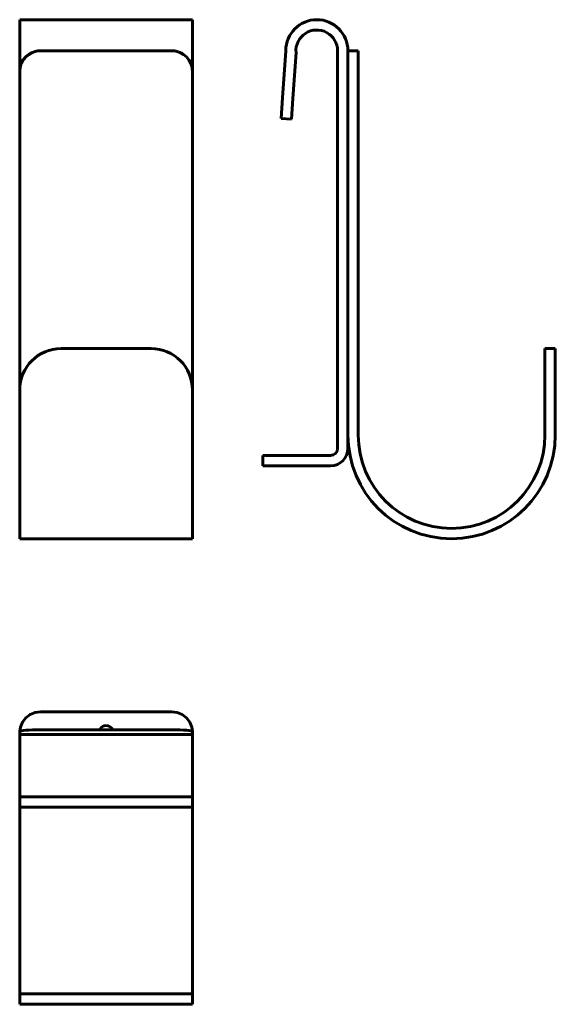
# Model space of a CAD drawing. Header units: inches. Extents: x 19 to 96, y -56 to 87.
import ezdxf

# ---------------------------------------------------------------- set-up
doc = ezdxf.new("R2010")
doc.units = ezdxf.units.IN
doc.header["$MEASUREMENT"] = 0
for name, color, linetype, lineweight in [('Front', 7, 'Continuous', 60), ('Side', 7, 'Continuous', 60), ('Top', 7, 'Continuous', 60)]:
    doc.layers.add(name, color=color, linetype=linetype, lineweight=lineweight)

# ---------------------------------------------------------------- blocks, each defined once
blk = doc.blocks.new('FamilyGeomCombination_6315-Front')
at = {"layer": 'Front'}
for p, q in [((12.5, 75.05), (-12.5, 75.05)), ((-12.5, 75.05), (-12.5, 70.55)), ((12.5, 70.55), (12.5, 75.05)), ((-12.5, 67.55), (-12.5, 70.55)), ((12.5, 70.55), (12.5, 67.55))]:
    blk.add_line(p, q, dxfattribs=at)
blk = doc.blocks.new('FamilyGeomCombination_6316-Front')
at = {"layer": 'Front'}
for p, q in [((9.5, 70.55), (-9.5, 70.55)), ((-12.5, 21.5), (-12.5, 67.55)), ((12.5, 67.55), (12.5, 21.5)), ((6.5, 27.5), (-6.5, 27.5)), ((-12.5, 15), (-12.5, 21.5)), ((12.5, 21.5), (12.5, 15)), ((-12.5, 15), (-12.5, 0)), ((12.5, 0), (12.5, 15)), ((-12.5, 0), (12.5, 0))]:
    blk.add_line(p, q, dxfattribs=at)
for centre, radius, start, end in [((-9.5, 67.55), 3, 90, 180), ((-9.5, 67.55), 3, 90, 150), ((9.5, 67.55), 3, 60, 90), ((9.5, 67.55), 3, 360, 90), ((9.5, 67.55), 3, 360, 30), ((-6.5, 21.5), 6, 90, 180), ((6.5, 21.5), 6, 360, 90)]:
    blk.add_arc(centre, radius, start, end, dxfattribs=at)
blk = doc.blocks.new('FamilyGeomCombination_6315-Left')
at = {"layer": 'Side'}
for p, q in [((-24.48, 63.76), (-24.01, 70.55)), ((-22.52, 70.3), (-22.98, 63.65)), ((-16.51, 70.55), (-16.51, 13.05)), ((-15.01, 13.05), (-15.01, 70.55)), ((-24.48, 63.76), (-24.68, 60.76)), ((-23.19, 60.66), (-22.98, 63.65)), ((-24.68, 60.87), (-24.68, 60.76)), ((-24.68, 60.76), (-23.19, 60.66)), ((-23.19, 60.66), (-23.18, 60.76)), ((-27.31, 12.05), (-27.31, 10.55)), ((-27.21, 12.05), (-27.31, 12.05)), ((-17.51, 12.05), (-24.31, 12.05)), ((-27.31, 10.55), (-24.31, 10.55)), ((-27.31, 10.55), (-27.21, 10.55)), ((-24.31, 10.55), (-17.51, 10.55))]:
    blk.add_line(p, q, dxfattribs=at)
at = {"layer": 'Side', "flags": 128}
blk.add_lwpolyline([(-27.31, 12.05), (-27.21, 12.05), (-26.91, 12.05), (-26.43, 12.05), (-25.81, 12.05), (-25.09, 12.05), (-24.31, 12.05)], dxfattribs=at)
at = {"layer": 'Side'}
for centre, radius, start, end in [((-19.51, 70.55), 4.5, 0, 180), ((-19.52, 70.55), 3.01, 359.9986, 184.6955), ((-17.51, 13.05), 0.998, 270, 359.9986), ((-17.51, 13.05), 2.5, 270, 360)]:
    blk.add_arc(centre, radius, start, end, dxfattribs=at)
blk = doc.blocks.new('FamilyGeomCombination_6316-Left')
at = {"layer": 'Side'}
for p, q in [((-13.51, 70.55), (-15.01, 70.55)), ((-13.51, 70.45), (-13.51, 70.55)), ((-13.51, 67.55), (-13.51, 70.55)), ((-15.01, 67.55), (-15.01, 15)), ((-13.51, 15), (-13.51, 67.55)), ((14.99, 27.5), (13.49, 27.5)), ((13.49, 27.5), (13.49, 21.5)), ((14.99, 21.5), (14.99, 27.5)), ((13.49, 21.5), (13.49, 15)), ((14.99, 15), (14.99, 21.5))]:
    blk.add_line(p, q, dxfattribs=at)
for radius, end in [(15, 0), (13.5, 360)]:
    blk.add_arc((-0.01, 15), radius, 180, end, dxfattribs=at)
blk = doc.blocks.new('FamilyGeomCombination_6315-Ref_ Level')
at = {"layer": 'Top'}
for p, q in [((0, 27.31), (-9.5, 27.31)), ((9.5, 27.31), (0, 27.31)), ((-12.5, 24.48), (-12.5, 24.01)), ((9.5, 24.68), (-9.5, 24.68)), ((12.5, 24.01), (12.5, 24.48)), ((12.5, 24.01), (-12.5, 24.01)), ((-12.5, 24.01), (-12.5, 15.01)), ((12.5, 15.01), (12.5, 24.01)), ((-12.5, 15.01), (12.5, 15.01))]:
    blk.add_line(p, q, dxfattribs=at)
at = {"layer": 'Top', "flags": 128}
for points in [[(-9.5, 27.31), (-10.28, 27.21), (-11, 26.91), (-11.62, 26.43), (-12.1, 25.81), (-12.4, 25.09), (-12.49, 24.51)], [(12.49, 24.51), (12.4, 25.09), (12.1, 25.81), (11.62, 26.43), (11, 26.91), (10.28, 27.21), (9.5, 27.31)], [(-0.93, 24.69), (-0.87, 24.81), (-0.71, 25.02), (-0.5, 25.18), (-0.26, 25.28), (0, 25.31)], [(0, 25.31), (0.26, 25.28), (0.5, 25.18), (0.71, 25.02), (0.87, 24.81), (0.93, 24.69)]]:
    blk.add_lwpolyline(points, dxfattribs=at)
at = {"layer": 'Top'}
for centre, start_param, end_param in [((-9.5, 24.48), 4.712389, 6.283185), ((9.5, 24.48), 3.141593, 4.712389)]:
    blk.add_ellipse(centre, major_axis=(-3, 0), ratio=0.068449, start_param=start_param, end_param=end_param, dxfattribs=at)
blk = doc.blocks.new('FamilyGeomCombination_6316-Ref_ Level')
at = {"layer": 'Top'}
for p, q in [((-12.5, 15.01), (-12.5, 13.51)), ((12.5, 13.51), (12.5, 15.01)), ((-12.5, -13.49), (-12.5, 13.51)), ((-12.5, 13.51), (-9.5, 13.51)), ((9.5, 13.51), (-9.5, 13.51)), ((9.5, 13.51), (12.5, 13.51)), ((12.5, 13.51), (12.5, -13.49)), ((-12.5, -13.49), (-12.5, -14.99)), ((-6.5, -13.49), (-12.5, -13.49)), ((-6.5, -13.49), (6.5, -13.49)), ((12.5, -13.49), (6.5, -13.49)), ((12.5, -14.99), (12.5, -13.49)), ((-12.5, -14.99), (-6.5, -14.99)), ((6.5, -14.99), (-6.5, -14.99)), ((6.5, -14.99), (12.5, -14.99))]:
    blk.add_line(p, q, dxfattribs=at)

msp = doc.modelspace()

# ---------------------------------------------------------------- block references
at = {"layer": 'Front'}
for name in ['FamilyGeomCombination_6315-Front', 'FamilyGeomCombination_6316-Front']:
    msp.add_blockref(name, (31.46, 11.66), dxfattribs=at)
at = {"layer": 'Side'}
for name in ['FamilyGeomCombination_6315-Left', 'FamilyGeomCombination_6316-Left']:
    msp.add_blockref(name, (81.46, 11.66), dxfattribs=at)
at = {"layer": 'Top'}
for name in ['FamilyGeomCombination_6315-Ref_ Level', 'FamilyGeomCombination_6316-Ref_ Level']:
    msp.add_blockref(name, (31.46, -40.65), dxfattribs=at)

doc.saveas('drawing.dxf')
